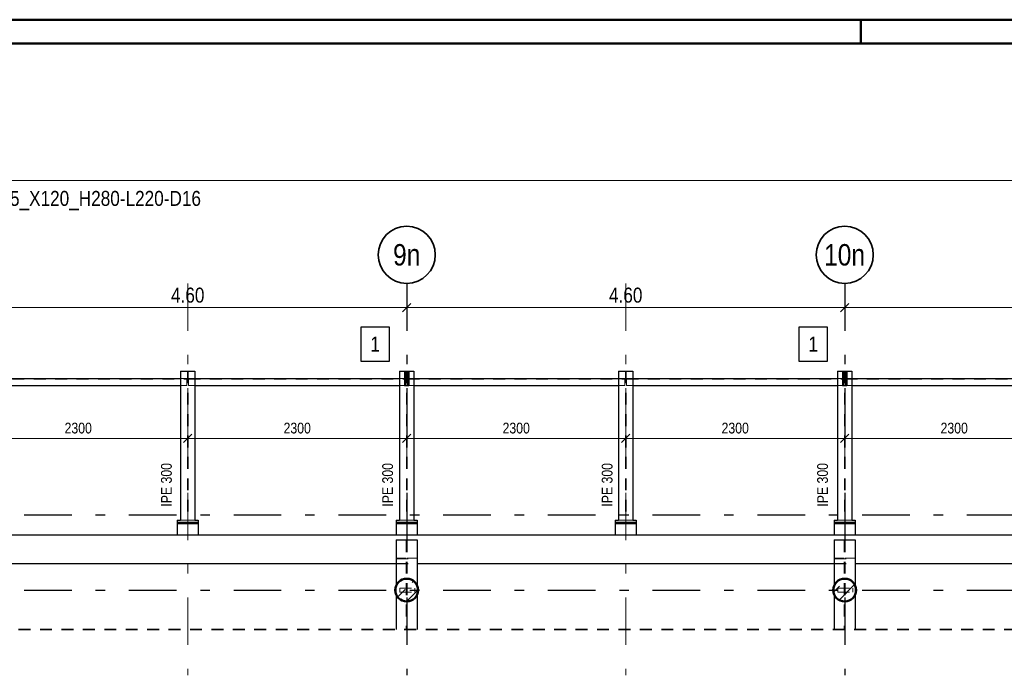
# Model space of a CAD drawing. Header units: millimetres. Extents: x 0 to 91, y -53.4 to 42.
# Tile 169 of 180: x 31.2 to 41.5, y 35.2 to 42. Entities that reach past the tile are written whole.
import ezdxf
from ezdxf.enums import TextEntityAlignment as Align

# ---------------------------------------------------------------- set-up
doc = ezdxf.new("R2010")
doc.units = ezdxf.units.MM
doc.linetypes.add('DASHDOTX2', pattern=[2, 1, -0.5, 0, -0.5])
doc.linetypes.add('HIDDEN', pattern=[0.375, 0.25, -0.125])
for name, color, linetype, lineweight in [('Achsen', 7, 'Continuous', 20), ('Schraffuren', 7, 'Continuous', 20), ('Text', 7, 'Continuous', 20)]:
    doc.layers.add(name, color=color, linetype=linetype, lineweight=lineweight)
doc.styles.add('Arial Narrow', font='ARIALN.TTF')
doc.dimstyles.new('Arch_Strakon_dimstyle', dxfattribs={"dimtxt": 1, "dimasz": 1, "dimexe": 1.25, "dimexo": 0.0625, "dimgap": 1, "dimtad": 0, "dimdec": 5, "dimzin": 12, "dimdsep": 46, "dimtxsty": 'Arial Narrow', "dimblk": 'Arrowhead_Tick', "dimsah": 1, "dimcen": 0, "dimse1": 1, "dimse2": 1, "dimclrd": 6, "dimclrt": 2, "dimazin": 0, "dimtfac": 1, "dimtdec": 4, "dimtmove": 0, "dimatfit": 3, "dimldrblk": 'NONE', "dimfxl": 1, "dimtvp": 1, "dimtolj": 1, "dimtzin": 0, "dimlwd": 13, "dimarcsym": 2})
pattern_1 = [(45, (0, 0), (-0.14142136, 0.14142136), [0.15, -0.1]), (45, (-0.07071, 0.07071), (-0.14142136, 0.14142136), [])]

# ---------------------------------------------------------------- blocks, each defined once
blk = doc.blocks.new('Arrowhead_Tick')
at = {"color": 0, "linetype": 'Continuous', "lineweight": -2}
for p, q in [((0, 20), (0, -10)), ((-1, 0), (0, 0)), ((10, 0), (0, 0))]:
    blk.add_line(p, q, dxfattribs=at)
at = {"color": 2, "linetype": 'Continuous', "lineweight": 35}
blk.add_line((4.4, 4.4), (-4.4, -4.4), dxfattribs=at)
blk = doc.blocks.new('*D26')
at = {"layer": 'Achsen', "color": 6, "linetype": 'Continuous', "lineweight": 13}
blk.add_line((30.639, 39.024), (35.219, 39.024), dxfattribs=at)
at = {"layer": 'Defpoints', "color": 0}
for p in [(30.629, 39.279), (35.229, 39.279), (35.229, 39.024)]:
    blk.add_point(p, dxfattribs=at)
at = {"layer": 'Achsen', "color": 6, "lineweight": 13, "xscale": 0.01, "yscale": 0.01, "zscale": 0.01}
blk.add_blockref('Arrowhead_Tick', (35.229, 39.024), dxfattribs=at)
at = {"layer": 'Achsen', "color": 6, "lineweight": 13, "xscale": 0.01, "yscale": 0.01, "zscale": 0.01, "rotation": 180}
blk.add_blockref('Arrowhead_Tick', (30.629, 39.024), dxfattribs=at)
at = {"layer": 'Achsen', "color": 2, "lineweight": -2, "insert": (32.929, 39.154), "char_height": 0.1575, "attachment_point": 5, "style": 'Arial Narrow'}
blk.add_mtext('\\A1;4.60', dxfattribs=at)
blk = doc.blocks.new('_None')
blk = doc.blocks.new('*D27')
at = {"layer": 'Achsen', "color": 6, "linetype": 'Continuous', "lineweight": 13}
blk.add_line((35.239, 39.024), (39.819, 39.024), dxfattribs=at)
at = {"layer": 'Defpoints', "color": 0}
for p in [(35.229, 39.279), (39.829, 39.279), (39.829, 39.024)]:
    blk.add_point(p, dxfattribs=at)
at = {"layer": 'Achsen', "color": 6, "lineweight": 13, "xscale": 0.01, "yscale": 0.01, "zscale": 0.01}
blk.add_blockref('Arrowhead_Tick', (39.829, 39.024), dxfattribs=at)
at = {"layer": 'Achsen', "color": 6, "lineweight": 13, "xscale": 0.01, "yscale": 0.01, "zscale": 0.01, "rotation": 180}
blk.add_blockref('Arrowhead_Tick', (35.229, 39.024), dxfattribs=at)
at = {"layer": 'Achsen', "color": 2, "lineweight": -2, "insert": (37.529, 39.154), "char_height": 0.1575, "attachment_point": 5, "style": 'Arial Narrow'}
blk.add_mtext('\\A1;4.60', dxfattribs=at)
blk = doc.blocks.new('*D28')
at = {"layer": 'Achsen', "color": 6, "linetype": 'Continuous', "lineweight": 13}
blk.add_line((39.839, 39.024), (44.419, 39.024), dxfattribs=at)
at = {"layer": 'Defpoints', "color": 0}
for p in [(39.829, 39.279), (44.429, 39.279), (44.429, 39.024)]:
    blk.add_point(p, dxfattribs=at)
at = {"layer": 'Achsen', "color": 6, "lineweight": 13, "xscale": 0.01, "yscale": 0.01, "zscale": 0.01}
blk.add_blockref('Arrowhead_Tick', (44.429, 39.024), dxfattribs=at)
at = {"layer": 'Achsen', "color": 6, "lineweight": 13, "xscale": 0.01, "yscale": 0.01, "zscale": 0.01, "rotation": 180}
blk.add_blockref('Arrowhead_Tick', (39.829, 39.024), dxfattribs=at)
at = {"layer": 'Achsen', "color": 2, "lineweight": -2, "insert": (42.129, 39.154), "char_height": 0.1575, "attachment_point": 5, "style": 'Arial Narrow'}
blk.add_mtext('\\A1;4.60', dxfattribs=at)
blk = doc.blocks.new('*D43')
at = {"color": 6, "linetype": 'Continuous', "lineweight": 13}
blk.add_line((30.639, 37.65), (32.919, 37.65), dxfattribs=at)
at = {"layer": 'Defpoints', "color": 0}
for p in [(30.629, 39.279), (32.929, 39.279), (32.929, 37.65)]:
    blk.add_point(p, dxfattribs=at)
at = {"color": 6, "lineweight": 13, "xscale": 0.01, "yscale": 0.01, "zscale": 0.01}
blk.add_blockref('Arrowhead_Tick', (32.929, 37.65), dxfattribs=at)
at = {"color": 6, "lineweight": 13, "xscale": 0.01, "yscale": 0.01, "zscale": 0.01, "rotation": 180}
blk.add_blockref('Arrowhead_Tick', (30.629, 37.65), dxfattribs=at)
at = {"color": 3, "lineweight": -2, "insert": (31.779, 37.757), "char_height": 0.1125, "attachment_point": 5, "style": 'Arial Narrow'}
blk.add_mtext('\\A1;2300', dxfattribs=at)
blk = doc.blocks.new('*D44')
at = {"color": 6, "linetype": 'Continuous', "lineweight": 13}
blk.add_line((32.939, 37.65), (35.219, 37.65), dxfattribs=at)
at = {"layer": 'Defpoints', "color": 0}
for p in [(32.929, 39.279), (35.229, 39.279), (35.229, 37.65)]:
    blk.add_point(p, dxfattribs=at)
at = {"color": 6, "lineweight": 13, "xscale": 0.01, "yscale": 0.01, "zscale": 0.01}
blk.add_blockref('Arrowhead_Tick', (35.229, 37.65), dxfattribs=at)
at = {"color": 6, "lineweight": 13, "xscale": 0.01, "yscale": 0.01, "zscale": 0.01, "rotation": 180}
blk.add_blockref('Arrowhead_Tick', (32.929, 37.65), dxfattribs=at)
at = {"color": 3, "lineweight": -2, "insert": (34.079, 37.757), "char_height": 0.1125, "attachment_point": 5, "style": 'Arial Narrow'}
blk.add_mtext('\\A1;2300', dxfattribs=at)
blk = doc.blocks.new('*D45')
at = {"color": 6, "linetype": 'Continuous', "lineweight": 13}
blk.add_line((35.239, 37.65), (37.519, 37.65), dxfattribs=at)
at = {"layer": 'Defpoints', "color": 0}
for p in [(35.229, 39.279), (37.529, 39.279), (37.529, 37.65)]:
    blk.add_point(p, dxfattribs=at)
at = {"color": 6, "lineweight": 13, "xscale": 0.01, "yscale": 0.01, "zscale": 0.01}
blk.add_blockref('Arrowhead_Tick', (37.529, 37.65), dxfattribs=at)
at = {"color": 6, "lineweight": 13, "xscale": 0.01, "yscale": 0.01, "zscale": 0.01, "rotation": 180}
blk.add_blockref('Arrowhead_Tick', (35.229, 37.65), dxfattribs=at)
at = {"color": 3, "lineweight": -2, "insert": (36.379, 37.757), "char_height": 0.1125, "attachment_point": 5, "style": 'Arial Narrow'}
blk.add_mtext('\\A1;2300', dxfattribs=at)
blk = doc.blocks.new('*D46')
at = {"color": 6, "linetype": 'Continuous', "lineweight": 13}
blk.add_line((37.539, 37.65), (39.819, 37.65), dxfattribs=at)
at = {"layer": 'Defpoints', "color": 0}
for p in [(37.529, 39.279), (39.829, 39.279), (39.829, 37.65)]:
    blk.add_point(p, dxfattribs=at)
at = {"color": 6, "lineweight": 13, "xscale": 0.01, "yscale": 0.01, "zscale": 0.01}
blk.add_blockref('Arrowhead_Tick', (39.829, 37.65), dxfattribs=at)
at = {"color": 6, "lineweight": 13, "xscale": 0.01, "yscale": 0.01, "zscale": 0.01, "rotation": 180}
blk.add_blockref('Arrowhead_Tick', (37.529, 37.65), dxfattribs=at)
at = {"color": 3, "lineweight": -2, "insert": (38.679, 37.757), "char_height": 0.1125, "attachment_point": 5, "style": 'Arial Narrow'}
blk.add_mtext('\\A1;2300', dxfattribs=at)
blk = doc.blocks.new('*D47')
at = {"color": 6, "linetype": 'Continuous', "lineweight": 13}
blk.add_line((39.839, 37.65), (42.119, 37.65), dxfattribs=at)
at = {"layer": 'Defpoints', "color": 0}
for p in [(39.829, 39.279), (42.129, 39.279), (42.129, 37.65)]:
    blk.add_point(p, dxfattribs=at)
at = {"color": 6, "lineweight": 13, "xscale": 0.01, "yscale": 0.01, "zscale": 0.01}
blk.add_blockref('Arrowhead_Tick', (42.129, 37.65), dxfattribs=at)
at = {"color": 6, "lineweight": 13, "xscale": 0.01, "yscale": 0.01, "zscale": 0.01, "rotation": 180}
blk.add_blockref('Arrowhead_Tick', (39.829, 37.65), dxfattribs=at)
at = {"color": 3, "lineweight": -2, "insert": (40.979, 37.757), "char_height": 0.1125, "attachment_point": 5, "style": 'Arial Narrow'}
blk.add_mtext('\\A1;2300', dxfattribs=at)

msp = doc.modelspace()

# ---------------------------------------------------------------- hatches: boundary and pattern name
at = {"layer": 'Schraffuren', "lineweight": 13, "true_color": 0x91ffff}
for points in [[(35.2420942, 38.3546901), (35.2420942, 38.2046901), (35.2170942, 38.2046901), (35.2170942, 38.3546901)], [(39.8420942, 38.3546901), (39.8420942, 38.2046901), (39.8170942, 38.2046901), (39.8170942, 38.3546901)]]:
    msp.add_hatch(color=131, dxfattribs=at).paths.add_polyline_path(points)
at = {"layer": 'Schraffuren', "lineweight": 13}
h = msp.add_hatch(dxfattribs=at)
h.set_pattern_fill('bB', color=6, scale=0.01, angle=45, style=0, pattern_type=2)
h.set_pattern_definition(pattern_1)
h.paths.add_polyline_path([(35.349229, 36.0548367), (35.3491892, 36.0579264), (35.3490698, 36.0610141), (35.3488711, 36.0640977), (35.3485929, 36.0671752), (35.3482357, 36.0702445), (35.3477995, 36.0733035), (35.3472847, 36.0763503), (35.3466916, 36.0793829), (35.3460207, 36.0823992), (35.3452723, 36.0853972), (35.3444469, 36.0883749), (35.3435452, 36.0913304), (35.3425677, 36.0942617), (35.341515, 36.0971669), (35.3403878, 36.100044), (35.339187, 36.1028911), (35.3379132, 36.1057064), (35.3365674, 36.1084879), (35.3351504, 36.1112339), (35.3336632, 36.1139424), (35.3321067, 36.1166118), (35.330482, 36.1192402), (35.3287902, 36.1218259), (35.3270324, 36.1243672), (35.3252097, 36.1268624), (35.3233233, 36.1293098), (35.3213746, 36.1317078), (35.3193648, 36.1340549), (35.3172952, 36.1363495), (35.3151672, 36.13859), (35.3129822, 36.1407749), (35.3107418, 36.1429029), (35.3084472, 36.1449725), (35.3061001, 36.1469823), (35.3037021, 36.148931), (35.3012547, 36.1508174), (35.2987595, 36.1526401), (35.2962182, 36.1543979), (35.2936325, 36.1560897), (35.2910041, 36.1577144), (35.2883347, 36.1592709), (35.2856262, 36.1607581), (35.2828802, 36.1621751), (35.2800987, 36.1635209), (35.2772834, 36.1647947), (35.2744363, 36.1659955), (35.2715592, 36.1671227), (35.268654, 36.1681754), (35.2657227, 36.1691529), (35.2627672, 36.1700546), (35.2597895, 36.17088), (35.2567915, 36.1716284), (35.2537752, 36.1722993), (35.2507426, 36.1728924), (35.2476958, 36.1734072), (35.2446368, 36.1738434), (35.2415675, 36.1742006), (35.23849, 36.1744788), (35.2354064, 36.1746775), (35.2323187, 36.1747969), (35.229229, 36.1748367), (35.2261392, 36.1747969), (35.2230515, 36.1746775), (35.2199679, 36.1744788), (35.2168904, 36.1742006), (35.2138211, 36.1738434), (35.2107621, 36.1734072), (35.2077153, 36.1728924), (35.2046827, 36.1722993), (35.2016664, 36.1716284), (35.1986684, 36.17088), (35.1956907, 36.1700546), (35.1927352, 36.1691529), (35.1898039, 36.1681754), (35.1868987, 36.1671227), (35.1840216, 36.1659955), (35.1811745, 36.1647947), (35.1783592, 36.1635209), (35.1755777, 36.1621751), (35.1728317, 36.1607581), (35.1701232, 36.1592709), (35.1674538, 36.1577144), (35.1648254, 36.1560897), (35.1622397, 36.1543979), (35.1596984, 36.1526401), (35.1572032, 36.1508174), (35.1547558, 36.148931), (35.1523578, 36.1469823), (35.1500107, 36.1449725), (35.1477161, 36.1429029), (35.1454757, 36.1407749), (35.1432907, 36.13859), (35.1411627, 36.1363495), (35.1390931, 36.1340549), (35.1370833, 36.1317078), (35.1351346, 36.1293098), (35.1332482, 36.1268624), (35.1314255, 36.1243672), (35.1296677, 36.1218259), (35.1279759, 36.1192402), (35.1263512, 36.1166118), (35.1247947, 36.1139424), (35.1233075, 36.1112339), (35.1218905, 36.1084879), (35.1205447, 36.1057064), (35.1192709, 36.1028911), (35.1180701, 36.100044), (35.1169429, 36.0971669), (35.1158902, 36.0942617), (35.1149127, 36.0913304), (35.114011, 36.0883749), (35.1131856, 36.0853972), (35.1124372, 36.0823992), (35.1117663, 36.0793829), (35.1111732, 36.0763503), (35.1106584, 36.0733035), (35.1102222, 36.0702445), (35.109865, 36.0671752), (35.1095868, 36.0640977), (35.1093881, 36.0610141), (35.1092687, 36.0579264), (35.109229, 36.0548367), (35.1092687, 36.0517469), (35.1093881, 36.0486592), (35.1095868, 36.0455756), (35.109865, 36.0424981), (35.1102222, 36.0394289), (35.1106584, 36.0363698), (35.1111732, 36.033323), (35.1117663, 36.0302904), (35.1124372, 36.0272741), (35.1131856, 36.0242761), (35.114011, 36.0212984), (35.1149127, 36.0183429), (35.1158902, 36.0154116), (35.1169429, 36.0125064), (35.1180701, 36.0096293), (35.1192709, 36.0067822), (35.1205447, 36.0039669), (35.1218905, 36.0011854), (35.1233075, 35.9984394), (35.1247947, 35.9957309), (35.1263512, 35.9930615), (35.1279759, 35.9904331), (35.1296677, 35.9878474), (35.1314255, 35.9853061), (35.1332482, 35.9828109), (35.1351346, 35.9803635), (35.1370833, 35.9779655), (35.1390931, 35.9756184), (35.1411627, 35.9733239), (35.1432907, 35.9710834), (35.1454757, 35.9688984), (35.1477161, 35.9667704), (35.1500107, 35.9647008), (35.1523578, 35.962691), (35.1547558, 35.9607423), (35.1572032, 35.9588559), (35.1596984, 35.9570333), (35.1622397, 35.9552754), (35.1648254, 35.9535836), (35.1674538, 35.9519589), (35.1701232, 35.9504024), (35.1728317, 35.9489152), (35.1755777, 35.9474982), (35.1783592, 35.9461524), (35.1811745, 35.9448786), (35.1840216, 35.9436778), (35.1868987, 35.9425506), (35.1898039, 35.941498), (35.1927352, 35.9405204), (35.1956907, 35.9396187), (35.1986684, 35.9387933), (35.2016664, 35.9380449), (35.2046827, 35.937374), (35.2077153, 35.9367809), (35.2107621, 35.9362661), (35.2138211, 35.9358299), (35.2168904, 35.9354727), (35.2199679, 35.9351946), (35.2230515, 35.9349958), (35.2261392, 35.9348764), (35.229229, 35.9348367), (35.2323187, 35.9348764), (35.2354064, 35.9349958), (35.23849, 35.9351946), (35.2415675, 35.9354727), (35.2446368, 35.9358299), (35.2476958, 35.9362661), (35.2507426, 35.9367809), (35.2537752, 35.937374), (35.2567915, 35.9380449), (35.2597895, 35.9387933), (35.2627672, 35.9396187), (35.2657227, 35.9405204), (35.268654, 35.941498), (35.2715592, 35.9425506), (35.2744363, 35.9436778), (35.2772834, 35.9448786), (35.2800987, 35.9461524), (35.2828802, 35.9474982), (35.2856262, 35.9489152), (35.2883347, 35.9504024), (35.2910041, 35.9519589), (35.2936325, 35.9535836), (35.2962182, 35.9552754), (35.2987595, 35.9570333), (35.3012547, 35.9588559), (35.3037021, 35.9607423), (35.3061001, 35.962691), (35.3084472, 35.9647008), (35.3107418, 35.9667704), (35.3129822, 35.9688984), (35.3151672, 35.9710834), (35.3172952, 35.9733239), (35.3193648, 35.9756184), (35.3213746, 35.9779655), (35.3233233, 35.9803635), (35.3252097, 35.9828109), (35.3270324, 35.9853061), (35.3287902, 35.9878474), (35.330482, 35.9904331), (35.3321067, 35.9930615), (35.3336632, 35.9957309), (35.3351504, 35.9984394), (35.3365674, 36.0011854), (35.3379132, 36.0039669), (35.339187, 36.0067822), (35.3403878, 36.0096293), (35.341515, 36.0125064), (35.3425677, 36.0154116), (35.3435452, 36.0183429), (35.3444469, 36.0212984), (35.3452723, 36.0242761), (35.3460207, 36.0272741), (35.3466916, 36.0302904), (35.3472847, 36.033323), (35.3477995, 36.0363698), (35.3482357, 36.0394289), (35.3485929, 36.0424981), (35.3488711, 36.0455756), (35.3490698, 36.0486592), (35.3491892, 36.0517469)])
h = msp.add_hatch(dxfattribs=at)
h.set_pattern_fill('bB', color=6, scale=0.01, angle=45, style=0, pattern_type=2)
h.set_pattern_definition(pattern_1)
h.paths.add_polyline_path([(39.9492346, 36.0548367), (39.9491948, 36.0579264), (39.9490755, 36.0610141), (39.9488767, 36.0640977), (39.9485985, 36.0671752), (39.9482413, 36.0702445), (39.9478051, 36.0733035), (39.9472903, 36.0763503), (39.9466972, 36.0793829), (39.9460263, 36.0823992), (39.9452779, 36.0853972), (39.9444525, 36.0883749), (39.9435508, 36.0913304), (39.9425733, 36.0942617), (39.9415206, 36.0971669), (39.9403934, 36.100044), (39.9391926, 36.1028911), (39.9379188, 36.1057064), (39.936573, 36.1084879), (39.935156, 36.1112339), (39.9336688, 36.1139424), (39.9321123, 36.1166118), (39.9304876, 36.1192402), (39.9287958, 36.1218259), (39.927038, 36.1243672), (39.9252153, 36.1268624), (39.9233289, 36.1293098), (39.9213802, 36.1317078), (39.9193704, 36.1340549), (39.9173008, 36.1363495), (39.9151728, 36.13859), (39.9129879, 36.1407749), (39.9107474, 36.1429029), (39.9084528, 36.1449725), (39.9061057, 36.1469823), (39.9037077, 36.148931), (39.9012603, 36.1508174), (39.8987651, 36.1526401), (39.8962238, 36.1543979), (39.8936381, 36.1560897), (39.8910097, 36.1577144), (39.8883403, 36.1592709), (39.8856318, 36.1607581), (39.8828858, 36.1621751), (39.8801043, 36.1635209), (39.877289, 36.1647947), (39.8744419, 36.1659955), (39.8715648, 36.1671227), (39.8686596, 36.1681754), (39.8657283, 36.1691529), (39.8627728, 36.1700546), (39.8597951, 36.17088), (39.8567971, 36.1716284), (39.8537808, 36.1722993), (39.8507483, 36.1728924), (39.8477014, 36.1734072), (39.8446424, 36.1738434), (39.8415731, 36.1742006), (39.8384956, 36.1744788), (39.835412, 36.1746775), (39.8323243, 36.1747969), (39.8292346, 36.1748367), (39.8261448, 36.1747969), (39.8230571, 36.1746775), (39.8199735, 36.1744788), (39.816896, 36.1742006), (39.8138268, 36.1738434), (39.8107677, 36.1734072), (39.8077209, 36.1728924), (39.8046883, 36.1722993), (39.801672, 36.1716284), (39.798674, 36.17088), (39.7956963, 36.1700546), (39.7927408, 36.1691529), (39.7898095, 36.1681754), (39.7869043, 36.1671227), (39.7840272, 36.1659955), (39.7811801, 36.1647947), (39.7783648, 36.1635209), (39.7755833, 36.1621751), (39.7728374, 36.1607581), (39.7701288, 36.1592709), (39.7674594, 36.1577144), (39.764831, 36.1560897), (39.7622453, 36.1543979), (39.759704, 36.1526401), (39.7572088, 36.1508174), (39.7547614, 36.148931), (39.7523634, 36.1469823), (39.7500163, 36.1449725), (39.7477218, 36.1429029), (39.7454813, 36.1407749), (39.7432963, 36.13859), (39.7411683, 36.1363495), (39.7390987, 36.1340549), (39.7370889, 36.1317078), (39.7351402, 36.1293098), (39.7332539, 36.1268624), (39.7314312, 36.1243672), (39.7296733, 36.1218259), (39.7279815, 36.1192402), (39.7263568, 36.1166118), (39.7248003, 36.1139424), (39.7233131, 36.1112339), (39.7218961, 36.1084879), (39.7205503, 36.1057064), (39.7192765, 36.1028911), (39.7180757, 36.100044), (39.7169485, 36.0971669), (39.7158959, 36.0942617), (39.7149183, 36.0913304), (39.7140166, 36.0883749), (39.7131912, 36.0853972), (39.7124428, 36.0823992), (39.7117719, 36.0793829), (39.7111788, 36.0763503), (39.710664, 36.0733035), (39.7102278, 36.0702445), (39.7098706, 36.0671752), (39.7095925, 36.0640977), (39.7093937, 36.0610141), (39.7092743, 36.0579264), (39.7092346, 36.0548367), (39.7092743, 36.0517469), (39.7093937, 36.0486592), (39.7095925, 36.0455756), (39.7098706, 36.0424981), (39.7102278, 36.0394289), (39.710664, 36.0363698), (39.7111788, 36.033323), (39.7117719, 36.0302904), (39.7124428, 36.0272741), (39.7131912, 36.0242761), (39.7140166, 36.0212984), (39.7149183, 36.0183429), (39.7158959, 36.0154116), (39.7169485, 36.0125064), (39.7180757, 36.0096293), (39.7192765, 36.0067822), (39.7205503, 36.0039669), (39.7218961, 36.0011854), (39.7233131, 35.9984394), (39.7248003, 35.9957309), (39.7263568, 35.9930615), (39.7279815, 35.9904331), (39.7296733, 35.9878474), (39.7314312, 35.9853061), (39.7332539, 35.9828109), (39.7351402, 35.9803635), (39.7370889, 35.9779655), (39.7390987, 35.9756184), (39.7411683, 35.9733239), (39.7432963, 35.9710834), (39.7454813, 35.9688984), (39.7477218, 35.9667704), (39.7500163, 35.9647008), (39.7523634, 35.962691), (39.7547614, 35.9607423), (39.7572088, 35.9588559), (39.759704, 35.9570333), (39.7622453, 35.9552754), (39.764831, 35.9535836), (39.7674594, 35.9519589), (39.7701288, 35.9504024), (39.7728374, 35.9489152), (39.7755833, 35.9474982), (39.7783648, 35.9461524), (39.7811801, 35.9448786), (39.7840272, 35.9436778), (39.7869043, 35.9425506), (39.7898095, 35.941498), (39.7927408, 35.9405204), (39.7956963, 35.9396187), (39.798674, 35.9387933), (39.801672, 35.9380449), (39.8046883, 35.937374), (39.8077209, 35.9367809), (39.8107677, 35.9362661), (39.8138268, 35.9358299), (39.816896, 35.9354727), (39.8199735, 35.9351946), (39.8230571, 35.9349958), (39.8261448, 35.9348764), (39.8292346, 35.9348367), (39.8323243, 35.9348764), (39.835412, 35.9349958), (39.8384956, 35.9351946), (39.8415731, 35.9354727), (39.8446424, 35.9358299), (39.8477014, 35.9362661), (39.8507483, 35.9367809), (39.8537808, 35.937374), (39.8567971, 35.9380449), (39.8597951, 35.9387933), (39.8627728, 35.9396187), (39.8657283, 35.9405204), (39.8686596, 35.941498), (39.8715648, 35.9425506), (39.8744419, 35.9436778), (39.877289, 35.9448786), (39.8801043, 35.9461524), (39.8828858, 35.9474982), (39.8856318, 35.9489152), (39.8883403, 35.9504024), (39.8910097, 35.9519589), (39.8936381, 35.9535836), (39.8962238, 35.9552754), (39.8987651, 35.9570333), (39.9012603, 35.9588559), (39.9037077, 35.9607423), (39.9061057, 35.962691), (39.9084528, 35.9647008), (39.9107474, 35.9667704), (39.9129879, 35.9688984), (39.9151728, 35.9710834), (39.9173008, 35.9733239), (39.9193704, 35.9756184), (39.9213802, 35.9779655), (39.9233289, 35.9803635), (39.9252153, 35.9828109), (39.927038, 35.9853061), (39.9287958, 35.9878474), (39.9304876, 35.9904331), (39.9321123, 35.9930615), (39.9336688, 35.9957309), (39.935156, 35.9984394), (39.936573, 36.0011854), (39.9379188, 36.0039669), (39.9391926, 36.0067822), (39.9403934, 36.0096293), (39.9415206, 36.0125064), (39.9425733, 36.0154116), (39.9435508, 36.0183429), (39.9444525, 36.0212984), (39.9452779, 36.0242761), (39.9460263, 36.0272741), (39.9466972, 36.0302904), (39.9472903, 36.033323), (39.9478051, 36.0363698), (39.9482413, 36.0394289), (39.9485985, 36.0424981), (39.9488767, 36.0455756), (39.9490755, 36.0486592), (39.9491948, 36.0517469)])

# ---------------------------------------------------------------- linework, layer by layer
at = {"color": 4, "linetype": 'Continuous', "lineweight": 50}
for p, q in [((87.5, 42.05), (0, 42.05)), ((87.25, 41.8), (1, 41.8))]:
    msp.add_line(p, q, dxfattribs=at)
at = {"color": 4, "linetype": 'Continuous', "lineweight": 50, "ltscale": 0.2}
msp.add_line((40, 42.05), (40, 41.8), dxfattribs=at)
at = {"color": 6, "linetype": 'Continuous', "lineweight": 13}
msp.add_line((7.8257967, 40.3614784), (49.1695758, 40.3614784), dxfattribs=at)
at = {"color": 3, "linetype": 'Continuous', "lineweight": 25}
for p, q in [((35.0472329, 38.8200347), (34.7480079, 38.8200347)), ((34.7480079, 38.8200347), (34.7480079, 38.4625347)), ((35.0472329, 38.4625347), (35.0472329, 38.8200347)), ((39.6476019, 38.8200347), (39.3483769, 38.8200347)), ((39.3483769, 38.8200347), (39.3483769, 38.4625347)), ((39.6476019, 38.4625347), (39.6476019, 38.8200347)), ((34.7480079, 38.4625347), (35.0472329, 38.4625347)), ((39.3483769, 38.4625347), (39.6476019, 38.4625347)), ((30.7042423, 38.2796901), (32.8541423, 38.2796901)), ((32.8541423, 38.3546901), (33.0041423, 38.3546901)), ((32.8541423, 38.3546901), (32.8541423, 36.78984)), ((33.0041423, 38.3546901), (33.0041423, 36.78984)), ((33.0041423, 38.2796901), (35.1542423, 38.2796901)), ((35.1542423, 38.3546901), (35.2066423, 38.3546901)), ((35.1542423, 38.3546901), (35.1542423, 36.78984)), ((35.2066423, 38.3546901), (35.2166423, 38.3546901)), ((35.2066423, 38.3546901), (35.2066423, 38.2046901)), ((35.2166423, 38.3546901), (35.2170942, 38.3546901)), ((35.2166423, 38.3546901), (35.2166423, 38.2046901)), ((35.2420942, 38.3546901), (35.2426423, 38.3546901)), ((35.2426423, 38.3546901), (35.2526423, 38.3546901)), ((35.2426423, 38.3546901), (35.2426423, 38.2046901)), ((35.2526423, 38.3546901), (35.3042423, 38.3546901)), ((35.2526423, 38.3546901), (35.2526423, 38.2046901)), ((35.3042423, 38.3546901), (35.3042423, 36.78984)), ((35.3042423, 38.2796901), (37.4541423, 38.2796901)), ((37.4541423, 38.3546901), (37.6041423, 38.3546901)), ((37.4541423, 38.3546901), (37.4541423, 36.78984)), ((37.6041423, 38.3546901), (37.6041423, 36.78984)), ((37.6041423, 38.2796901), (39.7542423, 38.2796901)), ((39.7542423, 38.3546901), (39.8066423, 38.3546901)), ((39.7542423, 38.3546901), (39.7542423, 36.78984)), ((39.8066423, 38.3546901), (39.8166423, 38.3546901)), ((39.8066423, 38.3546901), (39.8066423, 38.2046901)), ((39.8166423, 38.3546901), (39.8170942, 38.3546901)), ((39.8166423, 38.3546901), (39.8166423, 38.2046901)), ((39.8420942, 38.3546901), (39.8426423, 38.3546901)), ((39.8426423, 38.3546901), (39.8526423, 38.3546901)), ((39.8426423, 38.3546901), (39.8426423, 38.2046901)), ((39.8526423, 38.3546901), (39.9042423, 38.3546901)), ((39.8526423, 38.3546901), (39.8526423, 38.2046901)), ((39.9042423, 38.3546901), (39.9042423, 36.78984)), ((39.9042423, 38.2796901), (42.0541423, 38.2796901)), ((30.7042423, 38.2046901), (32.8541423, 38.2046901)), ((33.0041423, 38.2046901), (35.1542423, 38.2046901)), ((35.2066423, 38.2046901), (35.2166423, 38.2046901)), ((35.2426423, 38.2046901), (35.2526423, 38.2046901)), ((35.3042423, 38.2046901), (37.4541423, 38.2046901)), ((37.6041423, 38.2046901), (39.7542423, 38.2046901)), ((39.8066423, 38.2046901), (39.8166423, 38.2046901)), ((39.8426423, 38.2046901), (39.8526423, 38.2046901)), ((39.9042423, 38.2046901), (42.0541423, 38.2046901)), ((32.8191104, 36.75484), (33.0390919, 36.75484)), ((32.8191423, 36.78984), (32.8541423, 36.78984)), ((32.8191423, 36.78984), (32.8191423, 36.76984)), ((32.8191423, 36.76984), (33.0391423, 36.76984)), ((32.8191423, 36.76984), (32.8191423, 36.75484)), ((32.8191423, 36.75484), (32.8191423, 36.6348367)), ((33.0041423, 36.78984), (33.0391423, 36.78984)), ((33.0391423, 36.78984), (33.0391423, 36.76984)), ((33.0391423, 36.76984), (33.0391423, 36.75484)), ((33.0391423, 36.75484), (33.0391423, 36.6348367)), ((35.1192104, 36.75484), (35.3391919, 36.75484)), ((35.1192423, 36.78984), (35.1542423, 36.78984)), ((35.1192423, 36.78984), (35.1192423, 36.76984)), ((35.1192423, 36.76984), (35.3392423, 36.76984)), ((35.1192423, 36.76984), (35.1192423, 36.75484)), ((35.1192423, 36.75484), (35.1192423, 36.6348367)), ((35.3042423, 36.78984), (35.3392423, 36.78984)), ((35.3392423, 36.78984), (35.3392423, 36.76984)), ((35.3392423, 36.76984), (35.3392423, 36.75484)), ((35.3392423, 36.75484), (35.3392423, 36.6348367)), ((37.4191104, 36.75484), (37.6390919, 36.75484)), ((37.4191423, 36.78984), (37.4541423, 36.78984)), ((37.4191423, 36.78984), (37.4191423, 36.76984)), ((37.4191423, 36.76984), (37.6391423, 36.76984)), ((37.4191423, 36.76984), (37.4191423, 36.75484)), ((37.4191423, 36.75484), (37.4191423, 36.6348367)), ((37.6041423, 36.78984), (37.6391423, 36.78984)), ((37.6391423, 36.78984), (37.6391423, 36.76984)), ((37.6391423, 36.76984), (37.6391423, 36.75484)), ((37.6391423, 36.75484), (37.6391423, 36.6348367)), ((39.7192104, 36.75484), (39.9391919, 36.75484)), ((39.7192423, 36.78984), (39.7542423, 36.78984)), ((39.7192423, 36.78984), (39.7192423, 36.76984)), ((39.7192423, 36.76984), (39.9392423, 36.76984)), ((39.7192423, 36.76984), (39.7192423, 36.75484)), ((39.7192423, 36.75484), (39.7192423, 36.6348367)), ((39.9042423, 36.78984), (39.9392423, 36.78984)), ((39.9392423, 36.78984), (39.9392423, 36.76984)), ((39.9392423, 36.76984), (39.9392423, 36.75484)), ((39.9392423, 36.75484), (39.9392423, 36.6348367)), ((7.4587875, 36.6348367), (49.1995346, 36.6348367)), ((35.1187883, 36.5848367), (35.3387883, 36.5848367)), ((35.1187883, 36.5848367), (35.1187883, 36.1015535)), ((35.3387883, 36.5848367), (35.3387883, 36.1032024)), ((39.7187883, 36.5848367), (39.9387883, 36.5848367)), ((39.7187883, 36.5848367), (39.7187883, 36.101543)), ((39.9387883, 36.5848367), (39.9387883, 36.1032129)), ((30.7392423, 36.3348779), (35.1187883, 36.3348779)), ((35.3387883, 36.3348779), (39.7187883, 36.3348779)), ((39.9387883, 36.3348779), (44.3187883, 36.3348779)), ((35.1187883, 36.0081198), (35.1187883, 35.6411873)), ((35.3387883, 36.0064709), (35.3387883, 35.6411873)), ((39.7187883, 36.0081303), (39.7187883, 35.6411873)), ((39.9387883, 36.0064604), (39.9387883, 35.6411873))]:
    msp.add_line(p, q, dxfattribs=at)
at = {"color": 6, "linetype": 'HIDDEN', "lineweight": 13, "ltscale": 0.5}
for p, q in [((30.6377923, 38.2711901), (32.9205923, 38.2711901)), ((32.8541423, 38.2796901), (32.9205923, 38.2796901)), ((32.9205923, 38.2796901), (32.9205923, 38.2046901)), ((32.9255923, 38.3546901), (32.9255923, 36.78984)), ((32.9326923, 38.3546901), (32.9326923, 36.78984)), ((32.9378923, 38.2796901), (33.0041423, 38.2796901)), ((32.9378923, 38.2796901), (32.9378923, 38.2046901)), ((32.9378923, 38.2711901), (35.2206923, 38.2711901)), ((35.1542423, 38.2796901), (35.2206923, 38.2796901)), ((35.2066423, 38.2861901), (35.2166423, 38.2861901)), ((35.2066423, 38.2731901), (35.2166423, 38.2731901)), ((35.2206923, 38.2796901), (35.2206923, 38.2046901)), ((35.2256923, 38.3546901), (35.2256923, 36.78984)), ((35.2327923, 38.3546901), (35.2327923, 36.78984)), ((35.2377923, 38.2796901), (35.3042423, 38.2796901)), ((35.2377923, 38.2796901), (35.2377923, 38.2046901)), ((35.2377923, 38.2711901), (37.5205923, 38.2711901)), ((35.2426423, 38.2861901), (35.2526423, 38.2861901)), ((35.2426423, 38.2731901), (35.2526423, 38.2731901)), ((37.4541423, 38.2796901), (37.5205923, 38.2796901)), ((37.5205923, 38.2796901), (37.5205923, 38.2046901)), ((37.5255923, 38.3546901), (37.5255923, 36.78984)), ((37.5326923, 38.3546901), (37.5326923, 36.78984)), ((37.5378923, 38.2796901), (37.6041423, 38.2796901)), ((37.5378923, 38.2796901), (37.5378923, 38.2046901)), ((37.5378923, 38.2711901), (39.8206923, 38.2711901)), ((39.7542423, 38.2796901), (39.8206923, 38.2796901)), ((39.8066423, 38.2861901), (39.8166423, 38.2861901)), ((39.8066423, 38.2731901), (39.8166423, 38.2731901)), ((39.8206923, 38.2796901), (39.8206923, 38.2046901)), ((39.8256923, 38.3546901), (39.8256923, 36.78984)), ((39.8327923, 38.3546901), (39.8327923, 36.78984)), ((39.8377923, 38.2796901), (39.9042423, 38.2796901)), ((39.8377923, 38.2796901), (39.8377923, 38.2046901)), ((39.8377923, 38.2711901), (42.1205923, 38.2711901)), ((39.8426423, 38.2861901), (39.8526423, 38.2861901)), ((39.8426423, 38.2731901), (39.8526423, 38.2731901)), ((32.8541423, 38.2046901), (32.9205923, 38.2046901)), ((32.9378923, 38.2046901), (33.0041423, 38.2046901)), ((35.1542423, 38.2046901), (35.2066423, 38.2046901)), ((35.2166423, 38.2046901), (35.2170942, 38.2046901)), ((35.2420942, 38.2046901), (35.2426423, 38.2046901)), ((35.2526423, 38.2046901), (35.3042423, 38.2046901)), ((37.4541423, 38.2046901), (37.5205923, 38.2046901)), ((37.5378923, 38.2046901), (37.6041423, 38.2046901)), ((39.7542423, 38.2046901), (39.8066423, 38.2046901)), ((39.8166423, 38.2046901), (39.8170942, 38.2046901)), ((39.8420942, 38.2046901), (39.8426423, 38.2046901)), ((39.8526423, 38.2046901), (39.9042423, 38.2046901)), ((32.8541423, 36.78984), (32.9255923, 36.78984)), ((32.9326923, 36.78984), (33.0041423, 36.78984)), ((35.1542423, 36.78984), (35.2256923, 36.78984)), ((35.2327923, 36.78984), (35.3042423, 36.78984)), ((37.4541423, 36.78984), (37.5255923, 36.78984)), ((37.5326923, 36.78984), (37.6041423, 36.78984)), ((39.7542423, 36.78984), (39.8256923, 36.78984)), ((39.8327923, 36.78984), (39.9042423, 36.78984)), ((35.1187883, 36.5785034), (35.2227883, 36.5785034)), ((35.2227883, 36.5785034), (35.2227883, 35.6411873)), ((35.2347883, 36.5785034), (35.3387883, 36.5785034)), ((35.2347883, 36.5785034), (35.2347883, 35.6411873)), ((39.7187883, 36.5785034), (39.8227883, 36.5785034)), ((39.8227883, 36.5785034), (39.8227883, 35.6411873)), ((39.8347883, 36.5785034), (39.9387883, 36.5785034)), ((39.8347883, 36.5785034), (39.8347883, 35.6411873)), ((35.1187883, 36.3911732), (35.2227883, 36.3911732)), ((35.1187883, 36.38484), (35.3387883, 36.38484)), ((35.2347883, 36.3911732), (35.3387883, 36.3911732)), ((39.7187883, 36.3911732), (39.8227883, 36.3911732)), ((39.7187883, 36.38484), (39.9387883, 36.38484)), ((39.8347883, 36.3911732), (39.9387883, 36.3911732)), ((35.1187883, 36.1015535), (35.1187883, 36.0081198)), ((35.3387883, 36.1032024), (35.3387883, 36.0064709)), ((39.7187883, 36.101543), (39.7187883, 36.0081303)), ((39.9387883, 36.1032129), (39.9387883, 36.0064604)), ((35.1556675, 36.0749725), (35.3156675, 36.0749733)), ((35.1556675, 36.0748367), (35.1556675, 36.0348367)), ((35.1556675, 36.0348367), (35.3156675, 36.0348367)), ((35.3156675, 36.0748367), (35.3156675, 36.0348367)), ((39.7556731, 36.0749941), (39.9156731, 36.0749949)), ((39.7556731, 36.0748367), (39.7556731, 36.0348367)), ((39.7556731, 36.0348367), (39.9156731, 36.0348367)), ((39.9156731, 36.0748367), (39.9156731, 36.0348367))]:
    msp.add_line(p, q, dxfattribs=at)
at = {"color": 3, "linetype": 'HIDDEN', "lineweight": 25, "ltscale": 0.5}
for p, q in [((35.1187883, 36.3348779), (35.3387883, 36.3348779)), ((39.7187883, 36.3348779), (39.9387883, 36.3348779))]:
    msp.add_line(p, q, dxfattribs=at)
at = {"color": 2, "linetype": 'HIDDEN', "lineweight": 35, "ltscale": 0.5}
msp.add_line((8.2034171, 35.6411873), (49.4495346, 35.6411873), dxfattribs=at)
at = {"color": 4, "linetype": 'Continuous', "lineweight": 50}
for centre in [(35.229229, 36.0548367), (39.8292346, 36.0548367)]:
    msp.add_circle(centre, 0.12, dxfattribs=at)
at = {"layer": 'Achsen', "color": 9, "linetype": 'DASHDOTX2', "lineweight": 0, "ltscale": 0.5}
for p, q in [((32.9291848, 39.278909), (32.9291848, 35.159516)), ((37.5291848, 39.278909), (37.5291848, 35.159516))]:
    msp.add_line(p, q, dxfattribs=at)
at = {"layer": 'Achsen', "color": 3, "linetype": 'DASHDOTX2', "lineweight": 25, "ltscale": 0.5}
for p, q in [((35.2291848, 39.278909), (35.2291848, 35.159516)), ((39.8291848, 39.278909), (39.8291848, 35.159516)), ((4.8121848, 38.2797364), (50.98708, 38.2797364)), ((4.8121848, 36.8447364), (50.98708, 36.8447364)), ((4.8121848, 36.0547364), (50.98708, 36.0547364))]:
    msp.add_line(p, q, dxfattribs=at)
at = {"layer": 'Achsen', "color": 2, "linetype": 'Continuous', "lineweight": 35}
for centre in [(35.2291848, 39.578909), (39.8291848, 39.578909)]:
    msp.add_circle(centre, 0.3, dxfattribs=at)
at = {"layer": 'Text', "color": 3, "linetype": 'Continuous', "lineweight": 25}
for p, q in [((35.2170942, 38.3546901), (35.2420942, 38.3546901)), ((35.2170942, 38.3546901), (35.2170942, 38.2046901)), ((35.2420942, 38.3546901), (35.2420942, 38.2046901)), ((39.8170942, 38.3546901), (39.8420942, 38.3546901)), ((39.8170942, 38.3546901), (39.8170942, 38.2046901)), ((39.8420942, 38.3546901), (39.8420942, 38.2046901)), ((35.2170942, 38.2046901), (35.2420942, 38.2046901)), ((39.8170942, 38.2046901), (39.8420942, 38.2046901))]:
    msp.add_line(p, q, dxfattribs=at)

# ---------------------------------------------------------------- texts
at = {"color": 2, "lineweight": 35, "style": 'Arial Narrow'}
for s, p in [('19 x Isokorb-Sonderkonstruktion Typ XT SK-WO-M1-V2-R0_LR275_X120_H280-L220-D16', (25.75839, 40.093095)), ('1', (34.8480079, 38.5625347)), ('1', (39.4483769, 38.5625347))]:
    msp.add_text(s, height=0.1575, dxfattribs=at).set_placement(p)
at = {"layer": 'Achsen', "color": 4, "lineweight": 50, "style": 'Arial Narrow'}
for s, p in [('9n', (35.2291848, 39.578909)), ('10n', (39.8275848, 39.578909))]:
    msp.add_text(s, height=0.225, dxfattribs=at).set_placement(p, align=Align.MIDDLE_CENTER)
at = {"layer": 'Text', "color": 3, "lineweight": 25, "style": 'Arial Narrow'}
for p in [(32.7613178, 36.9321524), (35.0845801, 36.9321524), (37.3903744, 36.9321524), (39.6524982, 36.9321524)]:
    msp.add_text('IPE 300', height=0.1125, rotation=90, dxfattribs=at).set_placement(p)

# ---------------------------------------------------------------- dimensions: what is measured, and where the dimension line sits
at = {"lineweight": -2}
for base, p1, p2, picture, middle in [((32.9291848, 37.65), (30.6291848, 39.278909), (32.9291848, 39.278909), '*D43', (31.7791848, 37.65)), ((35.2291848, 37.65), (32.9291848, 39.278909), (35.2291848, 39.278909), '*D44', (34.0791848, 37.65)), ((37.5291848, 37.65), (35.2291848, 39.278909), (37.5291848, 39.278909), '*D45', (36.3791848, 37.65)), ((39.8291848, 37.65), (37.5291848, 39.278909), (39.8291848, 39.278909), '*D46', (38.6791848, 37.65)), ((42.1291848, 37.65), (39.8291848, 39.278909), (42.1291848, 39.278909), '*D47', (40.9791848, 37.65))]:
    dim = msp.add_linear_dim(base=base, p1=p1, p2=p2, text='2300', dimstyle='Arch_Strakon_dimstyle', override={"dimscale": 0.01, "dimtxt": 11.25, "dimasz": 1, "dimgap": 5, "dimtad": 1, "dimjust": 0, "dimtih": 0, "dimtoh": 0, "dimdec": 3, "dimdsep": 46, "dimtxsty": 'Arial Narrow', "dimclrd": 6, "dimclrt": 3, "dimtix": 1, "dimtofl": 255, "dimtmove": 0, "dimatfit": 2, "dimfxl": 0, "dimfxlon": 0, "dimtvp": 44.444444, "dimlwd": 13}, dxfattribs=at)
    dim.commit()
    dim.dimension.update_dxf_attribs({"geometry": picture, "text_midpoint": middle, "dimtype": 160})
at = {"layer": 'Achsen', "lineweight": -2}
for base, p1, p2, picture, middle in [((35.2291848, 39.0236797), (30.6291848, 39.278909), (35.2291848, 39.278909), '*D26', (32.9291848, 39.0236797)), ((39.8291848, 39.0236797), (35.2291848, 39.278909), (39.8291848, 39.278909), '*D27', (37.5291848, 39.0236797)), ((44.4291848, 39.0236797), (39.8291848, 39.278909), (44.4291848, 39.278909), '*D28', (42.1291848, 39.0236797))]:
    dim = msp.add_linear_dim(base=base, p1=p1, p2=p2, text='4.60', dimstyle='Arch_Strakon_dimstyle', override={"dimscale": 0.01, "dimtxt": 15.75, "dimasz": 1, "dimgap": 5, "dimtad": 1, "dimjust": 0, "dimtih": 0, "dimtoh": 0, "dimdec": 4, "dimdsep": 46, "dimtxsty": 'Arial Narrow', "dimclrd": 6, "dimclrt": 2, "dimtix": 1, "dimtofl": 255, "dimtmove": 0, "dimatfit": 2, "dimfxl": 0, "dimfxlon": 0, "dimtvp": 31.746032, "dimlwd": 13}, dxfattribs=at)
    dim.commit()
    dim.dimension.update_dxf_attribs({"geometry": picture, "text_midpoint": middle, "dimtype": 160})

doc.saveas('drawing.dxf')
